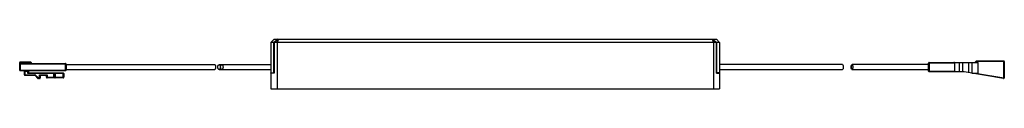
# Model space of a CAD drawing. Header units: millimetres. Extents: x -154 to 165, y 0 to 16.
import ezdxf

# ---------------------------------------------------------------- set-up
doc = ezdxf.new("R2010")
doc.units = ezdxf.units.MM

msp = doc.modelspace()

# ---------------------------------------------------------------- linework, layer by layer
at = {"color": 7, "linetype": 'Continuous', "lineweight": 25}
for p, q in [((-71.5, 16), (-72.5, 15)), ((-70.19, 16), (-71.6, 15)), ((-71.5, 16), (71.5, 16)), ((-71.5, 15), (-70.09, 16)), ((-70.09, 16), (-70.5, 15)), ((70.09, 16), (70.5, 15)), ((70.09, 16), (71.5, 15)), ((70.19, 16), (71.6, 15)), ((71.5, 16), (72.5, 15)), ((-72.5, 15), (-72.5, 5.1)), ((-71.6, 15), (-72.5, 15)), ((-71.6, 5.1), (-71.6, 15)), ((71.5, 15), (-71.5, 15)), ((-71.5, 15), (-71.5, 5)), ((-70.5, 15), (-70.5, 0)), ((70.5, 15), (70.5, 0)), ((71.5, 5), (71.5, 15)), ((71.6, 5.1), (71.6, 15)), ((72.5, 15), (71.6, 15)), ((72.5, 15), (72.5, 5.1)), ((-153.7, 6), (-153.7, 8.5)), ((-150, 8.5), (-153.7, 8.5)), ((-153.7, 8.4), (-150, 8.4)), ((-138.7, 8), (-153.7, 8)), ((-153.5, 8.7), (-153.5, 5.8)), ((-153.5, 8.7), (-150.2, 8.7)), ((-153.5, 8.2), (-138.9, 8.2)), ((-150.2, 8.2), (-150.2, 8.7)), ((-150, 8.5), (-150, 8.4)), ((-138.9, 5.8), (-138.9, 8.2)), ((-138.7, 8), (-138.7, 6)), ((-90.72, 7.75), (-138.7, 7.75)), ((-72.5, 7.75), (-89.28, 7.75)), ((112.16, 7.8), (72.5, 7.8)), ((115, 6.54), (115, 7.46)), ((140, 7.8), (115.35, 7.8)), ((148.5, 8.3), (140, 8.3)), ((140, 5.7), (140, 8.3)), ((140.2, 8.5), (156, 8.5)), ((140.2, 8.5), (140.2, 5.5)), ((148.5, 5.7), (148.5, 8.3)), ((150, 5.5), (150, 8.5)), ((151, 8.5), (151, 5.5)), ((153, 5.25), (153, 8.5)), ((154, 8.5), (154, 5.08)), ((155.5, 9), (155, 8.5)), ((164.5, 8.8), (155.3, 8.8)), ((155.5, 9), (164.3, 9)), ((156, 5.08), (156, 8.5)), ((164.3, 3.54), (164.3, 9)), ((164.5, 8.8), (164.5, 3.54)), ((-153.7, 6), (-138.7, 6)), ((-138.9, 5.8), (-153.5, 5.8)), ((-150.9, 5.6), (-152.2, 5.6)), ((-152.2, 4.5), (-152.2, 5.6)), ((-152.2, 4.5), (-148.83, 4.5)), ((-152, 5.8), (-152, 4.3)), ((-148.83, 4.3), (-152, 4.3)), ((-151.1, 4.9), (-151.1, 5.8)), ((-151.1, 4.9), (-150.9, 5.3)), ((-150.7, 5.1), (-151.1, 4.9)), ((-139.45, 4.9), (-151.1, 4.9)), ((-150.9, 5.6), (-150.9, 5.3)), ((-150.7, 5.1), (-139.65, 5.1)), ((-148.83, 4.5), (-148.83, 4.3)), ((-148.55, 4.38), (-148.69, 4.24)), ((-147.81, 3.36), (-148.69, 4.24)), ((-148.55, 4.38), (-147.67, 3.5)), ((-147.81, 3.36), (-147.67, 3.5)), ((-147.67, 3.5), (-147.05, 3.5)), ((-147.67, 3.3), (-147.67, 3.5)), ((-147.25, 3.3), (-147.67, 3.3)), ((-147.05, 4.1), (-147.25, 4.5)), ((-147.25, 3.3), (-147.25, 4.5)), ((-147.25, 4.5), (-144.85, 4.5)), ((-147.25, 4.5), (-146.85, 4.3)), ((-147.05, 4.1), (-147.05, 3.5)), ((-145.25, 4.3), (-146.85, 4.3)), ((-145.25, 4.3), (-144.85, 4.5)), ((-144.85, 4.5), (-145.05, 4.1)), ((-145.05, 3.7), (-145.05, 4.1)), ((-145.05, 3.7), (-139.45, 3.7)), ((-144.85, 4.5), (-144.85, 3.5)), ((-139.65, 3.5), (-144.85, 3.5)), ((-142.65, 3.7), (-142.65, 4.9)), ((-142.45, 3.7), (-142.45, 4.9)), ((-142.25, 5.1), (-142.25, 3.5)), ((-139.65, 3.5), (-139.65, 5.1)), ((-139.45, 4.9), (-139.45, 3.7)), ((-138.7, 6.25), (-90.72, 6.25)), ((-89.28, 6.25), (-72.5, 6.25)), ((-72.5, 5), (-72.5, 5.1)), ((-72.5, 5.1), (-71.5, 5.1)), ((-72.5, 5), (-72.5, 0)), ((-71.5, 5), (-72.5, 5)), ((72.5, 5.1), (71.5, 5.1)), ((71.5, 5), (72.5, 5)), ((72.5, 6.2), (112.16, 6.2)), ((72.5, 5.1), (72.5, 5)), ((72.5, 5), (72.5, 0)), ((115.35, 6.2), (140, 6.2)), ((140, 5.7), (148.5, 5.7)), ((151.5, 5.5), (140.2, 5.5)), ((164.27, 3.34), (151.5, 5.5)), ((154, 5.08), (156, 5.08)), ((155.2, 5.08), (164.3, 3.54)), ((164.27, 3.34), (164.3, 3.54)), ((164.3, 3.54), (164.5, 3.54)), ((-72.5, 0), (72.5, 0))]:
    msp.add_line(p, q, dxfattribs=at)
at = {"color": 7, "linetype": 'Continuous', "lineweight": 25, "flags": 128}
for points in [[(-90.72, 6.25), (-90.64, 6.26), (-90.57, 6.3), (-90.5, 6.35), (-90.44, 6.43), (-90.39, 6.52), (-90.34, 6.62), (-90.31, 6.74), (-90.29, 6.87), (-90.29, 7), (-90.29, 7.13), (-90.31, 7.26), (-90.34, 7.38), (-90.39, 7.48), (-90.44, 7.57), (-90.5, 7.65), (-90.57, 7.7), (-90.64, 7.74), (-90.72, 7.75), (-90.72, 7.75)], [(-89.71, 7), (-89.71, 7.13), (-89.69, 7.26), (-89.66, 7.38), (-89.61, 7.48), (-89.56, 7.57), (-89.5, 7.65), (-89.43, 7.7), (-89.36, 7.74), (-89.28, 7.75), (-89.21, 7.74), (-89.13, 7.7), (-89.06, 7.65), (-89, 7.57), (-88.95, 7.48), (-88.91, 7.38), (-88.87, 7.26), (-88.85, 7.13), (-88.85, 7), (-88.85, 6.87), (-88.87, 6.74), (-88.91, 6.62), (-88.95, 6.52), (-89, 6.43), (-89.06, 6.35), (-89.13, 6.3), (-89.21, 6.26), (-89.28, 6.25), (-89.36, 6.26), (-89.43, 6.3), (-89.5, 6.35), (-89.56, 6.43), (-89.61, 6.52), (-89.66, 6.62), (-89.69, 6.74), (-89.71, 6.87), (-89.71, 7)], [(-88.84, 7), (-88.84, 7.13), (-88.82, 7.26), (-88.78, 7.38), (-88.74, 7.48), (-88.69, 7.57), (-88.63, 7.65), (-88.56, 7.7), (-88.48, 7.74), (-88.41, 7.75), (-88.33, 7.74), (-88.26, 7.7), (-88.19, 7.65), (-88.13, 7.57), (-88.08, 7.48), (-88.03, 7.38), (-88, 7.26), (-87.98, 7.13), (-87.98, 7), (-87.98, 6.87), (-88, 6.74), (-88.03, 6.62), (-88.08, 6.52), (-88.13, 6.43), (-88.19, 6.35), (-88.26, 6.3), (-88.33, 6.26), (-88.41, 6.25), (-88.48, 6.26), (-88.56, 6.3), (-88.63, 6.35), (-88.69, 6.43), (-88.74, 6.52), (-88.78, 6.62), (-88.82, 6.74), (-88.84, 6.87), (-88.84, 7)], [(112.16, 7.8), (112.21, 7.79), (112.25, 7.75), (112.3, 7.69), (112.34, 7.61), (112.38, 7.51), (112.41, 7.4), (112.43, 7.27), (112.44, 7.14), (112.45, 7)], [(112.45, 7), (112.44, 6.86), (112.43, 6.73), (112.41, 6.6), (112.38, 6.49), (112.34, 6.39), (112.3, 6.31), (112.25, 6.25), (112.21, 6.21), (112.16, 6.2)], [(115, 7.46), (115.09, 7.57), (115.17, 7.64)], [(115.17, 6.36), (115.09, 6.43), (115, 6.54)], [(115.64, 7), (115.63, 7.14), (115.62, 7.27), (115.6, 7.4), (115.57, 7.51), (115.53, 7.61), (115.49, 7.69), (115.45, 7.75), (115.4, 7.79), (115.35, 7.8), (115.3, 7.79), (115.25, 7.75), (115.2, 7.69), (115.16, 7.61), (115.12, 7.51), (115.1, 7.4), (115.07, 7.27), (115.06, 7.14), (115.06, 7), (115.06, 6.86), (115.07, 6.73), (115.1, 6.6), (115.12, 6.49), (115.16, 6.39), (115.2, 6.31), (115.25, 6.25), (115.3, 6.21), (115.35, 6.2), (115.4, 6.21), (115.45, 6.25), (115.49, 6.31), (115.53, 6.39), (115.57, 6.49), (115.6, 6.6), (115.62, 6.73), (115.63, 6.86), (115.64, 7)], [(-142.65, 4.9), (-142.64, 4.94), (-142.62, 4.98), (-142.58, 5.01), (-142.53, 5.04), (-142.47, 5.07), (-142.4, 5.08), (-142.33, 5.1), (-142.25, 5.1)], [(-142.25, 3.5), (-142.33, 3.5), (-142.4, 3.52), (-142.47, 3.53), (-142.53, 3.56), (-142.58, 3.59), (-142.62, 3.62), (-142.64, 3.66), (-142.65, 3.7)], [(148.5, 5.7), (148.5, 5.67), (148.48, 5.63), (148.46, 5.6), (148.43, 5.57), (148.39, 5.55), (148.35, 5.53), (148.3, 5.51), (148.25, 5.5), (148.2, 5.5)]]:
    msp.add_lwpolyline(points, dxfattribs=at)
at = {"color": 7, "linetype": 'Continuous', "lineweight": 25}
for centre, radius, start, end in [((-153.5, 8.5), 0.2, 90, 180), ((-153.5, 8), 0.2, 90, 180), ((-150.2, 8.5), 0.2, 360, 90), ((-149.8, 8.4), 0.2, 180, 270), ((-138.9, 8), 0.2, 360, 90), ((113.07, 7), 1.98, 346.6165, 13.3835), ((140.2, 8.3), 0.2, 90, 180), ((148.24, 8.24), 0.266, 13.6005, 99.0193), ((164.3, 8.8), 0.2, 0, 90), ((-153.5, 6), 0.2, 180, 270), ((-152.4, 5.6), 0.2, 0, 90), ((-152, 4.5), 0.2, 180, 270), ((-150.7, 5.6), 0.2, 90, 180), ((-150.7, 5.3), 0.2, 180, 270), ((-148.83, 4.1), 0.4, 45, 90), ((-148.83, 4.1), 0.2, 45, 90), ((-147.67, 3.5), 0.2, 225, 270), ((-147.25, 3.5), 0.2, 270, 360), ((-146.85, 4.1), 0.2, 90, 180), ((-145.25, 4.1), 0.2, 0, 90), ((-144.85, 3.7), 0.2, 180, 270), ((-142.25, 4.9), 0.2, 90, 180), ((-142.25, 3.7), 0.2, 180, 270), ((-139.65, 4.9), 0.2, 0, 90), ((-139.65, 3.7), 0.2, 270, 360), ((-138.9, 6), 0.2, 270, 0), ((140.2, 5.7), 0.2, 180, 270), ((164.3, 3.54), 0.2, 260.3948, 0)]:
    msp.add_arc(centre, radius, start, end, dxfattribs=at)

doc.saveas('drawing.dxf')
